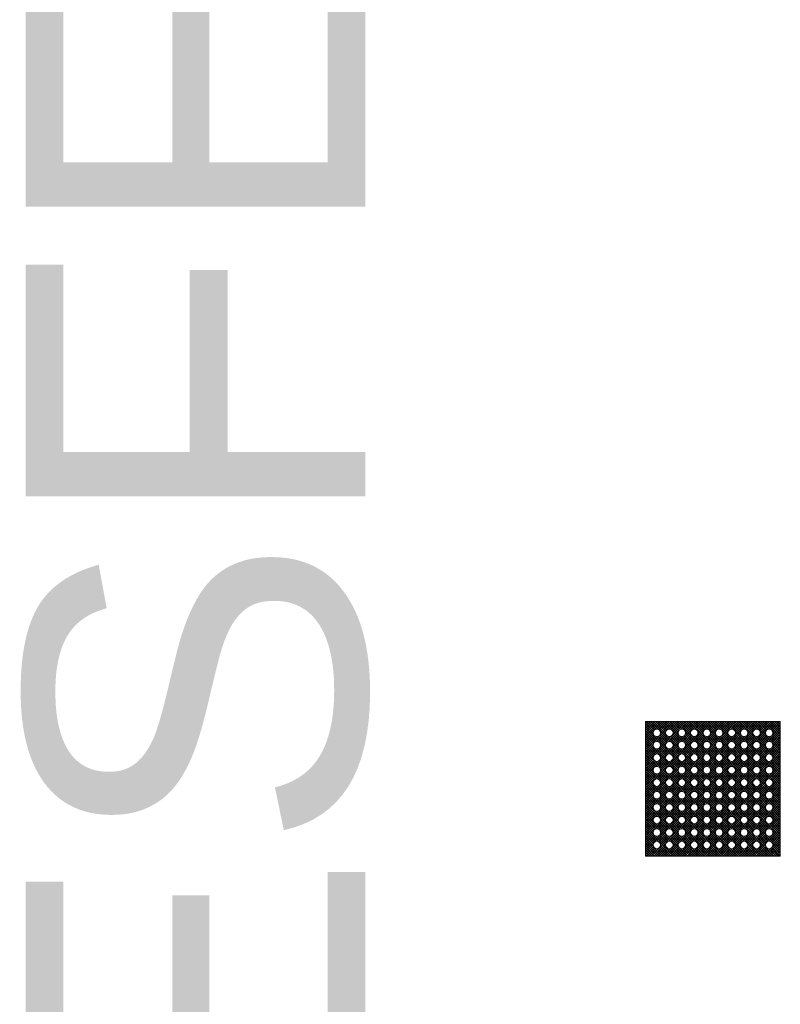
# Model space of a CAD drawing. Header units: metres. Extents: x 0.9 to 30.1, y -10.7 to 8.6.
# Tile 256 of 256: x 24 to 27.4, y -0.1 to 4.3. Entities that reach past the tile are written whole.
import ezdxf

# ---------------------------------------------------------------- set-up
doc = ezdxf.new("R2010")
doc.units = ezdxf.units.M
doc.layers.add('Keine', color=7, linetype='Continuous', lineweight=9)
doc.styles.add('Arial', font='arial.ttf')

msp = doc.modelspace()

# ---------------------------------------------------------------- hatches: boundary and pattern name
at = {"layer": 'Keine', "linetype": 'Continuous', "lineweight": 5, "true_color": 0xb9b9b9, "transparency": 33554687}
h = msp.add_hatch(dxfattribs=at)
h.set_pattern_fill('Dämm', color=9, style=0, pattern_type=2)
h.set_pattern_definition([(-45, (0, 0), (0.0053033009, 0.0053033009), []), (-135, (0, 0), (0.0053033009, -0.0053033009), [])])
h.paths.add_polyline_path([(26.765, 1.16), (27.365, 1.16), (27.365, 0.56), (26.765, 0.56)])

# ---------------------------------------------------------------- linework, layer by layer
at = {"layer": 'Keine', "color": 7, "linetype": 'Continuous', "lineweight": 9, "transparency": 33554687, "flags": 128}
msp.add_lwpolyline([(26.765, 1.16), (27.365, 1.16), (27.365, 0.56), (26.765, 0.56)], close=True, dxfattribs=at)

# ---------------------------------------------------------------- texts
at = {"layer": 'Keine', "insert": (24.0025, -4), "char_height": 1.513086, "attachment_point": 1, "rotation": 90, "line_spacing_factor": 0.969122, "style": 'Arial'}
msp.add_mtext('COESFELD', dxfattribs=at)

# ---------------------------------------------------------------- next in the draw order: wipeouts: each hides what was drawn before it
at = {"color": 255, "linetype": 'Continuous', "lineweight": 9, "transparency": 33554687}
for points in [[(26.815, 1.0935), (26.80333, 1.09833), (26.7985, 1.11), (26.80333, 1.12167), (26.815, 1.1265), (26.82667, 1.12167), (26.8315, 1.11), (26.82667, 1.09833)], [(26.87056, 1.0935), (26.85889, 1.09833), (26.85406, 1.11), (26.85889, 1.12167), (26.87056, 1.1265), (26.88222, 1.12167), (26.88706, 1.11), (26.88222, 1.09833)], [(26.92611, 1.0935), (26.91444, 1.09833), (26.90961, 1.11), (26.91444, 1.12167), (26.92611, 1.1265), (26.93778, 1.12167), (26.94261, 1.11), (26.93778, 1.09833)], [(26.98167, 1.0935), (26.97, 1.09833), (26.96517, 1.11), (26.97, 1.12167), (26.98167, 1.1265), (26.99333, 1.12167), (26.99817, 1.11), (26.99333, 1.09833)], [(27.03722, 1.0935), (27.02555, 1.09833), (27.02072, 1.11), (27.02555, 1.12167), (27.03722, 1.1265), (27.04889, 1.12167), (27.05372, 1.11), (27.04889, 1.09833)], [(27.09278, 1.0935), (27.08111, 1.09833), (27.07628, 1.11), (27.08111, 1.12167), (27.09278, 1.1265), (27.10445, 1.12167), (27.10928, 1.11), (27.10445, 1.09833)], [(27.14833, 1.0935), (27.13667, 1.09833), (27.13183, 1.11), (27.13667, 1.12167), (27.14833, 1.1265), (27.16, 1.12167), (27.16483, 1.11), (27.16, 1.09833)], [(27.20389, 1.0935), (27.19222, 1.09833), (27.18739, 1.11), (27.19222, 1.12167), (27.20389, 1.1265), (27.21556, 1.12167), (27.22039, 1.11), (27.21556, 1.09833)], [(27.25944, 1.0935), (27.24778, 1.09833), (27.24294, 1.11), (27.24778, 1.12167), (27.25944, 1.1265), (27.27111, 1.12167), (27.27594, 1.11), (27.27111, 1.09833)], [(27.315, 1.0935), (27.30333, 1.09833), (27.2985, 1.11), (27.30333, 1.12167), (27.315, 1.1265), (27.32667, 1.12167), (27.3315, 1.11), (27.32667, 1.09833)], [(26.815, 1.07094), (26.82667, 1.06611), (26.8315, 1.05444), (26.82667, 1.04278), (26.815, 1.03794), (26.80333, 1.04278), (26.7985, 1.05444), (26.80333, 1.06611)], [(26.87056, 1.07094), (26.88222, 1.06611), (26.88706, 1.05444), (26.88222, 1.04278), (26.87056, 1.03794), (26.85889, 1.04278), (26.85406, 1.05444), (26.85889, 1.06611)], [(26.92611, 1.07094), (26.93778, 1.06611), (26.94261, 1.05444), (26.93778, 1.04278), (26.92611, 1.03794), (26.91444, 1.04278), (26.90961, 1.05444), (26.91444, 1.06611)], [(26.98167, 1.07094), (26.99333, 1.06611), (26.99817, 1.05444), (26.99333, 1.04278), (26.98167, 1.03794), (26.97, 1.04278), (26.96517, 1.05444), (26.97, 1.06611)], [(27.03722, 1.07094), (27.04889, 1.06611), (27.05372, 1.05444), (27.04889, 1.04278), (27.03722, 1.03794), (27.02555, 1.04278), (27.02072, 1.05444), (27.02555, 1.06611)], [(27.09278, 1.07094), (27.10445, 1.06611), (27.10928, 1.05444), (27.10445, 1.04278), (27.09278, 1.03794), (27.08111, 1.04278), (27.07628, 1.05444), (27.08111, 1.06611)], [(27.14833, 1.07094), (27.16, 1.06611), (27.16483, 1.05444), (27.16, 1.04278), (27.14833, 1.03794), (27.13667, 1.04278), (27.13183, 1.05444), (27.13667, 1.06611)], [(27.20389, 1.07094), (27.21556, 1.06611), (27.22039, 1.05444), (27.21556, 1.04278), (27.20389, 1.03794), (27.19222, 1.04278), (27.18739, 1.05444), (27.19222, 1.06611)], [(27.25944, 1.07094), (27.27111, 1.06611), (27.27594, 1.05444), (27.27111, 1.04278), (27.25944, 1.03794), (27.24778, 1.04278), (27.24294, 1.05444), (27.24778, 1.06611)], [(27.315, 1.07094), (27.32667, 1.06611), (27.3315, 1.05444), (27.32667, 1.04278), (27.315, 1.03794), (27.30333, 1.04278), (27.2985, 1.05444), (27.30333, 1.06611)], [(26.815, 1.01539), (26.82667, 1.01056), (26.8315, 0.99889), (26.82667, 0.98722), (26.815, 0.98239), (26.80333, 0.98722), (26.7985, 0.99889), (26.80333, 1.01056)], [(26.87056, 1.01539), (26.88222, 1.01056), (26.88706, 0.99889), (26.88222, 0.98722), (26.87056, 0.98239), (26.85889, 0.98722), (26.85406, 0.99889), (26.85889, 1.01056)], [(26.92611, 1.01539), (26.93778, 1.01056), (26.94261, 0.99889), (26.93778, 0.98722), (26.92611, 0.98239), (26.91444, 0.98722), (26.90961, 0.99889), (26.91444, 1.01056)], [(26.98167, 1.01539), (26.99333, 1.01056), (26.99817, 0.99889), (26.99333, 0.98722), (26.98167, 0.98239), (26.97, 0.98722), (26.96517, 0.99889), (26.97, 1.01056)], [(27.03722, 1.01539), (27.04889, 1.01056), (27.05372, 0.99889), (27.04889, 0.98722), (27.03722, 0.98239), (27.02555, 0.98722), (27.02072, 0.99889), (27.02555, 1.01056)], [(27.09278, 1.01539), (27.10445, 1.01056), (27.10928, 0.99889), (27.10445, 0.98722), (27.09278, 0.98239), (27.08111, 0.98722), (27.07628, 0.99889), (27.08111, 1.01056)], [(27.14833, 1.01539), (27.16, 1.01056), (27.16483, 0.99889), (27.16, 0.98722), (27.14833, 0.98239), (27.13667, 0.98722), (27.13183, 0.99889), (27.13667, 1.01056)], [(27.20389, 1.01539), (27.21556, 1.01056), (27.22039, 0.99889), (27.21556, 0.98722), (27.20389, 0.98239), (27.19222, 0.98722), (27.18739, 0.99889), (27.19222, 1.01056)], [(27.25944, 1.01539), (27.27111, 1.01056), (27.27594, 0.99889), (27.27111, 0.98722), (27.25944, 0.98239), (27.24778, 0.98722), (27.24294, 0.99889), (27.24778, 1.01056)], [(27.315, 1.01539), (27.32667, 1.01056), (27.3315, 0.99889), (27.32667, 0.98722), (27.315, 0.98239), (27.30333, 0.98722), (27.2985, 0.99889), (27.30333, 1.01056)], [(26.815, 0.95983), (26.82667, 0.955), (26.8315, 0.94333), (26.82667, 0.93167), (26.815, 0.92683), (26.80333, 0.93167), (26.7985, 0.94333), (26.80333, 0.955)], [(26.87056, 0.95983), (26.88222, 0.955), (26.88706, 0.94333), (26.88222, 0.93167), (26.87056, 0.92683), (26.85889, 0.93167), (26.85406, 0.94333), (26.85889, 0.955)], [(26.92611, 0.95983), (26.93778, 0.955), (26.94261, 0.94333), (26.93778, 0.93167), (26.92611, 0.92683), (26.91444, 0.93167), (26.90961, 0.94333), (26.91444, 0.955)], [(26.98167, 0.95983), (26.99333, 0.955), (26.99817, 0.94333), (26.99333, 0.93167), (26.98167, 0.92683), (26.97, 0.93167), (26.96517, 0.94333), (26.97, 0.955)], [(27.03722, 0.95983), (27.04889, 0.955), (27.05372, 0.94333), (27.04889, 0.93167), (27.03722, 0.92683), (27.02555, 0.93167), (27.02072, 0.94333), (27.02555, 0.955)], [(27.09278, 0.95983), (27.10445, 0.955), (27.10928, 0.94333), (27.10445, 0.93167), (27.09278, 0.92683), (27.08111, 0.93167), (27.07628, 0.94333), (27.08111, 0.955)], [(27.14833, 0.95983), (27.16, 0.955), (27.16483, 0.94333), (27.16, 0.93167), (27.14833, 0.92683), (27.13667, 0.93167), (27.13183, 0.94333), (27.13667, 0.955)], [(27.20389, 0.95983), (27.21556, 0.955), (27.22039, 0.94333), (27.21556, 0.93167), (27.20389, 0.92683), (27.19222, 0.93167), (27.18739, 0.94333), (27.19222, 0.955)], [(27.25944, 0.95983), (27.27111, 0.955), (27.27594, 0.94333), (27.27111, 0.93167), (27.25944, 0.92683), (27.24778, 0.93167), (27.24294, 0.94333), (27.24778, 0.955)], [(27.315, 0.95983), (27.32667, 0.955), (27.3315, 0.94333), (27.32667, 0.93167), (27.315, 0.92683), (27.30333, 0.93167), (27.2985, 0.94333), (27.30333, 0.955)], [(26.815, 0.90428), (26.82667, 0.89945), (26.8315, 0.88778), (26.82667, 0.87611), (26.815, 0.87128), (26.80333, 0.87611), (26.7985, 0.88778), (26.80333, 0.89945)], [(26.87056, 0.90428), (26.88222, 0.89945), (26.88706, 0.88778), (26.88222, 0.87611), (26.87056, 0.87128), (26.85889, 0.87611), (26.85406, 0.88778), (26.85889, 0.89945)], [(26.92611, 0.90428), (26.93778, 0.89945), (26.94261, 0.88778), (26.93778, 0.87611), (26.92611, 0.87128), (26.91444, 0.87611), (26.90961, 0.88778), (26.91444, 0.89945)], [(26.98167, 0.90428), (26.99333, 0.89945), (26.99817, 0.88778), (26.99333, 0.87611), (26.98167, 0.87128), (26.97, 0.87611), (26.96517, 0.88778), (26.97, 0.89945)], [(27.03722, 0.90428), (27.04889, 0.89945), (27.05372, 0.88778), (27.04889, 0.87611), (27.03722, 0.87128), (27.02555, 0.87611), (27.02072, 0.88778), (27.02555, 0.89945)], [(27.09278, 0.90428), (27.10445, 0.89945), (27.10928, 0.88778), (27.10445, 0.87611), (27.09278, 0.87128), (27.08111, 0.87611), (27.07628, 0.88778), (27.08111, 0.89945)], [(27.14833, 0.90428), (27.16, 0.89945), (27.16483, 0.88778), (27.16, 0.87611), (27.14833, 0.87128), (27.13667, 0.87611), (27.13183, 0.88778), (27.13667, 0.89945)], [(27.20389, 0.90428), (27.21556, 0.89945), (27.22039, 0.88778), (27.21556, 0.87611), (27.20389, 0.87128), (27.19222, 0.87611), (27.18739, 0.88778), (27.19222, 0.89945)], [(27.25944, 0.90428), (27.27111, 0.89945), (27.27594, 0.88778), (27.27111, 0.87611), (27.25944, 0.87128), (27.24778, 0.87611), (27.24294, 0.88778), (27.24778, 0.89945)], [(27.315, 0.90428), (27.32667, 0.89945), (27.3315, 0.88778), (27.32667, 0.87611), (27.315, 0.87128), (27.30333, 0.87611), (27.2985, 0.88778), (27.30333, 0.89945)], [(26.815, 0.84872), (26.82667, 0.84389), (26.8315, 0.83222), (26.82667, 0.82055), (26.815, 0.81572), (26.80333, 0.82055), (26.7985, 0.83222), (26.80333, 0.84389)], [(26.87056, 0.84872), (26.88222, 0.84389), (26.88706, 0.83222), (26.88222, 0.82055), (26.87056, 0.81572), (26.85889, 0.82055), (26.85406, 0.83222), (26.85889, 0.84389)], [(26.92611, 0.84872), (26.93778, 0.84389), (26.94261, 0.83222), (26.93778, 0.82055), (26.92611, 0.81572), (26.91444, 0.82055), (26.90961, 0.83222), (26.91444, 0.84389)], [(26.98167, 0.84872), (26.99333, 0.84389), (26.99817, 0.83222), (26.99333, 0.82055), (26.98167, 0.81572), (26.97, 0.82055), (26.96517, 0.83222), (26.97, 0.84389)], [(27.03722, 0.84872), (27.04889, 0.84389), (27.05372, 0.83222), (27.04889, 0.82055), (27.03722, 0.81572), (27.02555, 0.82055), (27.02072, 0.83222), (27.02555, 0.84389)], [(27.09278, 0.84872), (27.10445, 0.84389), (27.10928, 0.83222), (27.10445, 0.82055), (27.09278, 0.81572), (27.08111, 0.82055), (27.07628, 0.83222), (27.08111, 0.84389)], [(27.14833, 0.84872), (27.16, 0.84389), (27.16483, 0.83222), (27.16, 0.82055), (27.14833, 0.81572), (27.13667, 0.82055), (27.13183, 0.83222), (27.13667, 0.84389)], [(27.20389, 0.84872), (27.21556, 0.84389), (27.22039, 0.83222), (27.21556, 0.82055), (27.20389, 0.81572), (27.19222, 0.82055), (27.18739, 0.83222), (27.19222, 0.84389)], [(27.25944, 0.84872), (27.27111, 0.84389), (27.27594, 0.83222), (27.27111, 0.82055), (27.25944, 0.81572), (27.24778, 0.82055), (27.24294, 0.83222), (27.24778, 0.84389)], [(27.315, 0.84872), (27.32667, 0.84389), (27.3315, 0.83222), (27.32667, 0.82055), (27.315, 0.81572), (27.30333, 0.82055), (27.2985, 0.83222), (27.30333, 0.84389)], [(26.815, 0.79317), (26.82667, 0.78833), (26.8315, 0.77667), (26.82667, 0.765), (26.815, 0.76017), (26.80333, 0.765), (26.7985, 0.77667), (26.80333, 0.78833)], [(26.87056, 0.79317), (26.88222, 0.78833), (26.88706, 0.77667), (26.88222, 0.765), (26.87056, 0.76017), (26.85889, 0.765), (26.85406, 0.77667), (26.85889, 0.78833)], [(26.92611, 0.79317), (26.93778, 0.78833), (26.94261, 0.77667), (26.93778, 0.765), (26.92611, 0.76017), (26.91444, 0.765), (26.90961, 0.77667), (26.91444, 0.78833)], [(26.98167, 0.79317), (26.99333, 0.78833), (26.99817, 0.77667), (26.99333, 0.765), (26.98167, 0.76017), (26.97, 0.765), (26.96517, 0.77667), (26.97, 0.78833)], [(27.03722, 0.79317), (27.04889, 0.78833), (27.05372, 0.77667), (27.04889, 0.765), (27.03722, 0.76017), (27.02555, 0.765), (27.02072, 0.77667), (27.02555, 0.78833)], [(27.09278, 0.79317), (27.10445, 0.78833), (27.10928, 0.77667), (27.10445, 0.765), (27.09278, 0.76017), (27.08111, 0.765), (27.07628, 0.77667), (27.08111, 0.78833)], [(27.14833, 0.79317), (27.16, 0.78833), (27.16483, 0.77667), (27.16, 0.765), (27.14833, 0.76017), (27.13667, 0.765), (27.13183, 0.77667), (27.13667, 0.78833)], [(27.20389, 0.79317), (27.21556, 0.78833), (27.22039, 0.77667), (27.21556, 0.765), (27.20389, 0.76017), (27.19222, 0.765), (27.18739, 0.77667), (27.19222, 0.78833)], [(27.25944, 0.79317), (27.27111, 0.78833), (27.27594, 0.77667), (27.27111, 0.765), (27.25944, 0.76017), (27.24778, 0.765), (27.24294, 0.77667), (27.24778, 0.78833)], [(27.315, 0.79317), (27.32667, 0.78833), (27.3315, 0.77667), (27.32667, 0.765), (27.315, 0.76017), (27.30333, 0.765), (27.2985, 0.77667), (27.30333, 0.78833)], [(26.815, 0.73761), (26.82667, 0.73278), (26.8315, 0.72111), (26.82667, 0.70944), (26.815, 0.70461), (26.80333, 0.70944), (26.7985, 0.72111), (26.80333, 0.73278)], [(26.87056, 0.73761), (26.88222, 0.73278), (26.88706, 0.72111), (26.88222, 0.70944), (26.87056, 0.70461), (26.85889, 0.70944), (26.85406, 0.72111), (26.85889, 0.73278)], [(26.92611, 0.73761), (26.93778, 0.73278), (26.94261, 0.72111), (26.93778, 0.70944), (26.92611, 0.70461), (26.91444, 0.70944), (26.90961, 0.72111), (26.91444, 0.73278)], [(26.98167, 0.73761), (26.99333, 0.73278), (26.99817, 0.72111), (26.99333, 0.70944), (26.98167, 0.70461), (26.97, 0.70944), (26.96517, 0.72111), (26.97, 0.73278)], [(27.03722, 0.73761), (27.04889, 0.73278), (27.05372, 0.72111), (27.04889, 0.70944), (27.03722, 0.70461), (27.02555, 0.70944), (27.02072, 0.72111), (27.02555, 0.73278)], [(27.09278, 0.73761), (27.10445, 0.73278), (27.10928, 0.72111), (27.10445, 0.70944), (27.09278, 0.70461), (27.08111, 0.70944), (27.07628, 0.72111), (27.08111, 0.73278)], [(27.14833, 0.73761), (27.16, 0.73278), (27.16483, 0.72111), (27.16, 0.70944), (27.14833, 0.70461), (27.13667, 0.70944), (27.13183, 0.72111), (27.13667, 0.73278)], [(27.20389, 0.73761), (27.21556, 0.73278), (27.22039, 0.72111), (27.21556, 0.70944), (27.20389, 0.70461), (27.19222, 0.70944), (27.18739, 0.72111), (27.19222, 0.73278)], [(27.25944, 0.73761), (27.27111, 0.73278), (27.27594, 0.72111), (27.27111, 0.70944), (27.25944, 0.70461), (27.24778, 0.70944), (27.24294, 0.72111), (27.24778, 0.73278)], [(27.315, 0.73761), (27.32667, 0.73278), (27.3315, 0.72111), (27.32667, 0.70944), (27.315, 0.70461), (27.30333, 0.70944), (27.2985, 0.72111), (27.30333, 0.73278)], [(26.815, 0.68206), (26.82667, 0.67722), (26.8315, 0.66556), (26.82667, 0.65389), (26.815, 0.64906), (26.80333, 0.65389), (26.7985, 0.66556), (26.80333, 0.67722)], [(26.87056, 0.68206), (26.88222, 0.67722), (26.88706, 0.66556), (26.88222, 0.65389), (26.87056, 0.64906), (26.85889, 0.65389), (26.85406, 0.66556), (26.85889, 0.67722)], [(26.92611, 0.68206), (26.93778, 0.67722), (26.94261, 0.66556), (26.93778, 0.65389), (26.92611, 0.64906), (26.91444, 0.65389), (26.90961, 0.66556), (26.91444, 0.67722)], [(26.98167, 0.68206), (26.99333, 0.67722), (26.99817, 0.66556), (26.99333, 0.65389), (26.98167, 0.64906), (26.97, 0.65389), (26.96517, 0.66556), (26.97, 0.67722)], [(27.03722, 0.68206), (27.04889, 0.67722), (27.05372, 0.66556), (27.04889, 0.65389), (27.03722, 0.64906), (27.02555, 0.65389), (27.02072, 0.66556), (27.02555, 0.67722)], [(27.09278, 0.68206), (27.10445, 0.67722), (27.10928, 0.66556), (27.10445, 0.65389), (27.09278, 0.64906), (27.08111, 0.65389), (27.07628, 0.66556), (27.08111, 0.67722)], [(27.14833, 0.68206), (27.16, 0.67722), (27.16483, 0.66556), (27.16, 0.65389), (27.14833, 0.64906), (27.13667, 0.65389), (27.13183, 0.66556), (27.13667, 0.67722)], [(27.20389, 0.68206), (27.21556, 0.67722), (27.22039, 0.66556), (27.21556, 0.65389), (27.20389, 0.64906), (27.19222, 0.65389), (27.18739, 0.66556), (27.19222, 0.67722)], [(27.25944, 0.68206), (27.27111, 0.67722), (27.27594, 0.66556), (27.27111, 0.65389), (27.25944, 0.64906), (27.24778, 0.65389), (27.24294, 0.66556), (27.24778, 0.67722)], [(27.315, 0.68206), (27.32667, 0.67722), (27.3315, 0.66556), (27.32667, 0.65389), (27.315, 0.64906), (27.30333, 0.65389), (27.2985, 0.66556), (27.30333, 0.67722)], [(26.815, 0.5935), (26.80333, 0.59833), (26.7985, 0.61), (26.80333, 0.62167), (26.815, 0.6265), (26.82667, 0.62167), (26.8315, 0.61), (26.82667, 0.59833)], [(26.87056, 0.5935), (26.85889, 0.59833), (26.85406, 0.61), (26.85889, 0.62167), (26.87056, 0.6265), (26.88222, 0.62167), (26.88706, 0.61), (26.88222, 0.59833)], [(26.92611, 0.5935), (26.91444, 0.59833), (26.90961, 0.61), (26.91444, 0.62167), (26.92611, 0.6265), (26.93778, 0.62167), (26.94261, 0.61), (26.93778, 0.59833)], [(26.98167, 0.5935), (26.97, 0.59833), (26.96517, 0.61), (26.97, 0.62167), (26.98167, 0.6265), (26.99333, 0.62167), (26.99817, 0.61), (26.99333, 0.59833)], [(27.03722, 0.5935), (27.02555, 0.59833), (27.02072, 0.61), (27.02555, 0.62167), (27.03722, 0.6265), (27.04889, 0.62167), (27.05372, 0.61), (27.04889, 0.59833)], [(27.09278, 0.5935), (27.08111, 0.59833), (27.07628, 0.61), (27.08111, 0.62167), (27.09278, 0.6265), (27.10445, 0.62167), (27.10928, 0.61), (27.10445, 0.59833)], [(27.14833, 0.5935), (27.13667, 0.59833), (27.13183, 0.61), (27.13667, 0.62167), (27.14833, 0.6265), (27.16, 0.62167), (27.16483, 0.61), (27.16, 0.59833)], [(27.20389, 0.5935), (27.19222, 0.59833), (27.18739, 0.61), (27.19222, 0.62167), (27.20389, 0.6265), (27.21556, 0.62167), (27.22039, 0.61), (27.21556, 0.59833)], [(27.25944, 0.5935), (27.24778, 0.59833), (27.24294, 0.61), (27.24778, 0.62167), (27.25944, 0.6265), (27.27111, 0.62167), (27.27594, 0.61), (27.27111, 0.59833)], [(27.315, 0.5935), (27.30333, 0.59833), (27.2985, 0.61), (27.30333, 0.62167), (27.315, 0.6265), (27.32667, 0.62167), (27.3315, 0.61), (27.32667, 0.59833)]]:
    msp.add_wipeout(points, dxfattribs=at).dxf.layer = 'Keine'

# ---------------------------------------------------------------- next in the draw order: linework, layer by layer
at = {"layer": 'Keine', "color": 7, "linetype": 'Continuous', "lineweight": 9, "transparency": 33554687}
for centre in [(26.815, 1.11), (26.87056, 1.11), (26.92611, 1.11), (26.98167, 1.11), (27.03722, 1.11), (27.09278, 1.11), (27.14833, 1.11), (27.20389, 1.11), (27.25944, 1.11), (27.315, 1.11), (26.815, 1.05444), (26.87056, 1.05444), (26.92611, 1.05444), (26.98167, 1.05444), (27.03722, 1.05444), (27.09278, 1.05444), (27.14833, 1.05444), (27.20389, 1.05444), (27.25944, 1.05444), (27.315, 1.05444), (26.815, 0.99889), (26.87056, 0.99889), (26.92611, 0.99889), (26.98167, 0.99889), (27.03722, 0.99889), (27.09278, 0.99889), (27.14833, 0.99889), (27.20389, 0.99889), (27.25944, 0.99889), (27.315, 0.99889), (26.815, 0.94333), (26.87056, 0.94333), (26.92611, 0.94333), (26.98167, 0.94333), (27.03722, 0.94333), (27.09278, 0.94333), (27.14833, 0.94333), (27.20389, 0.94333), (27.25944, 0.94333), (27.315, 0.94333), (26.815, 0.88778), (26.87056, 0.88778), (26.92611, 0.88778), (26.98167, 0.88778), (27.03722, 0.88778), (27.09278, 0.88778), (27.14833, 0.88778), (27.20389, 0.88778), (27.25944, 0.88778), (27.315, 0.88778), (26.815, 0.83222), (26.87056, 0.83222), (26.92611, 0.83222), (26.98167, 0.83222), (27.03722, 0.83222), (27.09278, 0.83222), (27.14833, 0.83222), (27.20389, 0.83222), (27.25944, 0.83222), (27.315, 0.83222), (26.815, 0.77667), (26.87056, 0.77667), (26.92611, 0.77667), (26.98167, 0.77667), (27.03722, 0.77667), (27.09278, 0.77667), (27.14833, 0.77667), (27.20389, 0.77667), (27.25944, 0.77667), (27.315, 0.77667), (26.815, 0.72111), (26.87056, 0.72111), (26.92611, 0.72111), (26.98167, 0.72111), (27.03722, 0.72111), (27.09278, 0.72111), (27.14833, 0.72111), (27.20389, 0.72111), (27.25944, 0.72111), (27.315, 0.72111), (26.815, 0.66556), (26.87056, 0.66556), (26.92611, 0.66556), (26.98167, 0.66556), (27.03722, 0.66556), (27.09278, 0.66556), (27.14833, 0.66556), (27.20389, 0.66556), (27.25944, 0.66556), (27.315, 0.66556), (26.815, 0.61), (26.87056, 0.61), (26.92611, 0.61), (26.98167, 0.61), (27.03722, 0.61), (27.09278, 0.61), (27.14833, 0.61), (27.20389, 0.61), (27.25944, 0.61), (27.315, 0.61)]:
    msp.add_circle(centre, 0.0165, dxfattribs=at)

doc.saveas('drawing.dxf')
